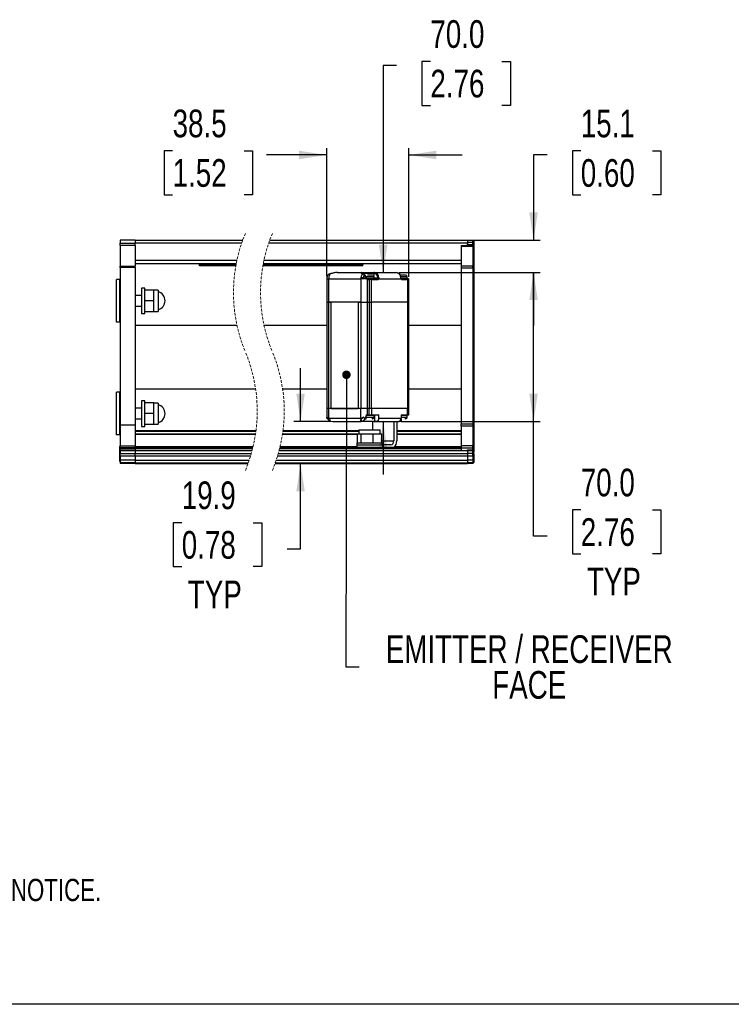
# Model space of a CAD drawing. Header units: millimetres. Extents: x 0 to 1118, y 0 to 864.
# Tile 2 of 22: x 364 to 699, y 0 to 463. Entities that reach past the tile are written whole.
import ezdxf

# ---------------------------------------------------------------- set-up
doc = ezdxf.new("R2010")
doc.units = ezdxf.units.MM
doc.linetypes.add('HIDDEN', pattern=[1.905, 1.27, -0.635])
doc.layers.add('DIMENSIONS', color=140, linetype='Continuous', lineweight=25)
doc.layers.add('TEXT', color=140, linetype='Continuous', lineweight=25)
doc.styles.add('SLDTEXTSTYLE0', font='TXT', dxfattribs={"width": 0.75})
doc.dimstyles.new('SLDDIMSTYLE0', dxfattribs={"dimtxt": 13, "dimasz": 13, "dimexe": 0, "dimexo": 0.0625, "dimgap": 3.25, "dimtad": 0, "dimtih": 1, "dimtoh": 1, "dimdec": 1, "dimrnd": 1e-09, "dimzin": 12, "dimdsep": 46, "dimtxsty": 'SLDTEXTSTYLE0', "dimsah": 1, "dimcen": 0.09, "dimadec": 0, "dimazin": 3, "dimtfac": 1, "dimtdec": 1, "dimtmove": 0, "dimatfit": 0, "dimfxl": 0, "dimfrac": 2, "dimtolj": 1, "dimtzin": 12, "dimarcsym": 0})
doc.dimstyles.new('SLDDIMSTYLE1', dxfattribs={"dimtxt": 13, "dimasz": 13, "dimexe": 0, "dimexo": 0.0625, "dimgap": 3.25, "dimtad": 0, "dimtih": 1, "dimtoh": 1, "dimdec": 1, "dimrnd": 1e-09, "dimzin": 4, "dimdsep": 46, "dimtxsty": 'SLDTEXTSTYLE0', "dimsah": 1, "dimcen": 0.09, "dimadec": 0, "dimazin": 1, "dimtfac": 1, "dimtdec": 1, "dimtofl": 0, "dimtmove": 0, "dimatfit": 3, "dimfxl": 0, "dimfrac": 2, "dimtolj": 1, "dimtzin": 12, "dimarcsym": 0})
doc.dimstyles.new('SLDDIMSTYLE2', dxfattribs={"dimtxt": 13, "dimasz": 13, "dimexe": 0, "dimexo": 0.0625, "dimgap": 3.25, "dimtad": 0, "dimtih": 1, "dimtoh": 1, "dimdec": 1, "dimrnd": 1e-09, "dimzin": 4, "dimdsep": 46, "dimtxsty": 'SLDTEXTSTYLE0', "dimsah": 1, "dimcen": 0.09, "dimadec": 0, "dimazin": 1, "dimtfac": 1, "dimtdec": 1, "dimtmove": 0, "dimatfit": 0, "dimfxl": 0, "dimfrac": 2, "dimtolj": 1, "dimtzin": 12, "dimarcsym": 0})
doc.dimstyles.new('SLDDIMSTYLE3', dxfattribs={"dimtxt": 0.18, "dimasz": 4, "dimexe": 0, "dimexo": 0.0625, "dimgap": 0, "dimtad": 0, "dimtih": 1, "dimtoh": 1, "dimdec": 0, "dimrnd": 1e-09, "dimzin": 0, "dimdsep": 46, "dimtxsty": 'Standard', "dimblk1": 'DOT', "dimblk2": 'DOT', "dimsah": 1, "dimcen": 0.09, "dimadec": 0, "dimazin": 0, "dimtfac": 4, "dimtdec": 0, "dimtofl": 0, "dimtmove": 0, "dimatfit": 3, "dimldrblk": 'DOT', "dimfxl": 0, "dimfrac": 2, "dimtolj": 1, "dimtzin": 0, "dimarcsym": 0})

# ---------------------------------------------------------------- blocks, each defined once
blk = doc.blocks.new('SW_NOTE_0_2')
at = {"layer": 'TEXT', "color": 0, "attachment_point": 1, "style": 'SLDTEXTSTYLE0'}
for s, insert, char_height in [('NOTES:', (0, 13.46), 10.439), ('1. DIMENSIONS CAN BE CHANGED BY MANUFACTURER WITHOUT NOTICE.', (7.83, -13.54), 10.4394), ('2. DIMENSIONS DO NOT IMPLY TOLERANCE.', (7.83, -40.54), 10.4394)]:
    blk.add_mtext(s, dxfattribs=dict(at, insert=insert, char_height=char_height))
blk = doc.blocks.new('_D_5')
at = {"layer": 'DIMENSIONS'}
for p, q in [((496.39, 273.85), (496.39, 298.85)), ((510.27, 273.85), (493.22, 273.85)), ((496.39, 213.99), (496.39, 253.99)), ((440.59, 226.22), (436.63, 226.22)), ((436.63, 226.22), (436.63, 205.59)), ((474.21, 226.22), (478.17, 226.22)), ((478.17, 226.22), (478.17, 205.59)), ((490.04, 213.99), (496.39, 213.99)), ((436.63, 205.59), (440.59, 205.59)), ((478.17, 205.59), (474.21, 205.59))]:
    blk.add_line(p, q, dxfattribs=at)
for points in [[(496.39, 273.85), (498.39, 286.85), (494.39, 286.85)], [(496.39, 253.99), (494.39, 240.99), (498.39, 240.99)]]:
    blk.add_solid(points, dxfattribs=at)
at = {"layer": 'DIMENSIONS', "char_height": 13, "attachment_point": 1, "style": 'SLDTEXTSTYLE0'}
for s, insert in [('19.9', (440.59, 245.62)), ('0.78', (440.59, 222.34)), ('TYP', (443.45, 199.07))]:
    blk.add_mtext(s, dxfattribs=dict(at, insert=insert))
blk = doc.blocks.new('_D_6')
at = {"layer": 'DIMENSIONS'}
for p, q in [((436.3, 400.91), (432.33, 400.91)), ((432.33, 400.91), (432.33, 380.27)), ((469.92, 400.91), (473.88, 400.91)), ((473.88, 400.91), (473.88, 380.27)), ((508.72, 398.99), (480.47, 398.99)), ((508.72, 342.12), (508.72, 402.17)), ((547.21, 341.72), (547.21, 402.17)), ((547.21, 398.99), (572.21, 398.99)), ((432.33, 380.27), (436.3, 380.27)), ((473.88, 380.27), (469.92, 380.27))]:
    blk.add_line(p, q, dxfattribs=at)
for points in [[(508.72, 398.99), (495.72, 400.99), (495.72, 396.99)], [(547.21, 398.99), (560.21, 396.99), (560.21, 400.99)]]:
    blk.add_solid(points, dxfattribs=at)
at = {"layer": 'DIMENSIONS', "char_height": 13, "attachment_point": 1, "style": 'SLDTEXTSTYLE0'}
for s, insert in [('38.5', (436.3, 420.3)), ('1.52', (436.3, 397.03))]:
    blk.add_mtext(s, dxfattribs=dict(at, insert=insert))
blk = doc.blocks.new('_D_7')
at = {"layer": 'DIMENSIONS'}
for p, q in [((542.71, 343.85), (608.99, 343.85)), ((605.81, 273.85), (605.81, 343.85)), ((543.81, 273.85), (608.99, 273.85)), ((605.81, 219.99), (605.81, 273.85)), ((627.99, 232.22), (624.03, 232.22)), ((624.03, 232.22), (624.03, 211.59)), ((661.61, 232.22), (665.58, 232.22)), ((665.58, 232.22), (665.58, 211.59)), ((612.16, 219.99), (605.81, 219.99)), ((624.03, 211.59), (627.99, 211.59)), ((665.58, 211.59), (661.61, 211.59))]:
    blk.add_line(p, q, dxfattribs=at)
for points in [[(605.81, 343.85), (603.81, 330.85), (607.81, 330.85)], [(605.81, 273.85), (607.81, 286.85), (603.81, 286.85)]]:
    blk.add_solid(points, dxfattribs=at)
at = {"layer": 'DIMENSIONS', "char_height": 13, "attachment_point": 1, "style": 'SLDTEXTSTYLE0'}
for s, insert in [('70.0', (627.99, 251.62)), ('2.76', (627.99, 228.34)), ('TYP', (630.86, 205.07))]:
    blk.add_mtext(s, dxfattribs=dict(at, insert=insert))
blk = doc.blocks.new('_D_8')
at = {"layer": 'DIMENSIONS'}
for p, q in [((612.16, 398.99), (605.81, 398.99)), ((605.81, 398.99), (605.81, 358.99)), ((627.99, 400.91), (624.03, 400.91)), ((624.03, 400.91), (624.03, 380.27)), ((661.61, 400.91), (665.58, 400.91)), ((665.58, 400.91), (665.58, 380.27)), ((624.03, 380.27), (627.99, 380.27)), ((665.58, 380.27), (661.61, 380.27)), ((576.08, 358.99), (608.99, 358.99)), ((542.71, 343.85), (608.99, 343.85)), ((605.81, 343.85), (605.81, 318.85))]:
    blk.add_line(p, q, dxfattribs=at)
for points in [[(605.81, 358.99), (607.81, 371.99), (603.81, 371.99)], [(605.81, 343.85), (603.81, 330.85), (607.81, 330.85)]]:
    blk.add_solid(points, dxfattribs=at)
at = {"layer": 'DIMENSIONS', "char_height": 13, "attachment_point": 1, "style": 'SLDTEXTSTYLE0'}
for s, insert in [('15.1', (627.99, 420.3)), ('0.60', (627.99, 397.03))]:
    blk.add_mtext(s, dxfattribs=dict(at, insert=insert))
blk = doc.blocks.new('_D_9')
at = {"layer": 'DIMENSIONS'}
for p, q in [((541.52, 440.99), (535.17, 440.99)), ((535.17, 440.99), (535.17, 343.85)), ((557.36, 442.91), (553.39, 442.91)), ((553.39, 442.91), (553.39, 422.27)), ((590.97, 442.91), (594.94, 442.91)), ((594.94, 442.91), (594.94, 422.27)), ((553.39, 422.27), (557.36, 422.27)), ((594.94, 422.27), (590.97, 422.27)), ((530.84, 273.85), (532, 273.85)), ((535.17, 273.85), (535.17, 248.85))]:
    blk.add_line(p, q, dxfattribs=at)
for points in [[(535.17, 343.85), (537.17, 356.85), (533.17, 356.85)], [(535.17, 273.85), (533.17, 260.85), (537.17, 260.85)]]:
    blk.add_solid(points, dxfattribs=at)
at = {"layer": 'DIMENSIONS', "char_height": 13, "attachment_point": 1, "style": 'SLDTEXTSTYLE0'}
for s, insert in [('70.0', (557.36, 462.3)), ('2.76', (557.36, 439.03))]:
    blk.add_mtext(s, dxfattribs=dict(at, insert=insert))
blk = doc.blocks.new('SW_NOTE_0_4')
at = {"layer": 'TEXT', "color": 0, "char_height": 13, "attachment_point": 2, "style": 'SLDTEXTSTYLE0'}
for s, insert in [('EMITTER / RECEIVER', (79.78, 14.86)), ('FACE', (79.81, -1.95))]:
    blk.add_mtext(s, dxfattribs=dict(at, insert=insert))
blk = doc.blocks.new('_Dot')
at = {"color": 0, "linetype": 'ByBlock', "lineweight": -2}
blk.add_line((-0.5, 0), (-1, 0), dxfattribs=at)
at = {"color": 0, "linetype": 'ByBlock', "const_width": 0.5}
blk.add_lwpolyline([(-0.25, 0, 1), (0.25, 0, 1)], format="xyb", close=True, dxfattribs=at)

msp = doc.modelspace()

# ---------------------------------------------------------------- linework, layer by layer
for p, q in [((418.66999, 358.99154), (411.67002, 358.99154)), ((411.67002, 358.99154), (411.67002, 357.49155)), ((411.67002, 357.49155), (418.66999, 357.49155)), ((411.67002, 356.49154), (411.67002, 357.49155)), ((418.66999, 356.49154), (411.67002, 356.49154)), ((411.67002, 356.49154), (411.67002, 346.78444)), ((418.66999, 358.99154), (418.66999, 357.49155)), ((418.66999, 358.99154), (469.23193, 358.99154)), ((418.66999, 356.49154), (418.66999, 357.49155)), ((468.70683, 357.49155), (418.66999, 357.49155)), ((418.66999, 356.49154), (418.66999, 346.78444)), ((574.81034, 357.49155), (481.40683, 357.49155)), ((481.93194, 358.99154), (574.81034, 358.99154)), ((571.81032, 356.49154), (577.31033, 356.49154)), ((571.81032, 356.49154), (571.81032, 356.0522)), ((574.81034, 358.99154), (577.31033, 358.99154)), ((574.81034, 358.99154), (574.81034, 357.99154)), ((574.81034, 357.99154), (577.31033, 357.99154)), ((574.81034, 357.99154), (574.81034, 356.99154)), ((574.81034, 356.99154), (574.81034, 357.49155)), ((574.81034, 356.99154), (577.31033, 356.99154)), ((574.81034, 356.49154), (574.81034, 356.99154)), ((577.31033, 357.99154), (577.31033, 358.99154)), ((577.8103, 358.49155), (577.31033, 358.99154)), ((577.31033, 356.99154), (577.31033, 357.99154)), ((577.8103, 357.99154), (577.31033, 357.99154)), ((577.31033, 356.99154), (577.31033, 356.49154)), ((577.31033, 356.99154), (577.8103, 356.99154)), ((577.31033, 356.0522), (577.31033, 356.49154)), ((577.8103, 355.99154), (577.31033, 356.49154)), ((577.8103, 358.49155), (577.8103, 357.99154)), ((577.8103, 357.99154), (577.8103, 356.99154)), ((577.8103, 356.99154), (577.8103, 355.99154)), ((577.31033, 356.0522), (571.81032, 356.0522)), ((571.81032, 356.0522), (571.81032, 346.93089)), ((577.31033, 356.0522), (577.31033, 346.93089)), ((577.8103, 355.69865), (577.31033, 356.0522)), ((577.8103, 355.99154), (577.8103, 355.69865)), ((577.8103, 355.69865), (577.8103, 346.57733)), ((418.66999, 349.49155), (466.50651, 349.49155)), ((418.66999, 347.99155), (466.20169, 347.99155)), ((448.93424, 347.89624), (448.93424, 347.99155)), ((466.18343, 347.89624), (448.93424, 347.89624)), ((448.93424, 347.89624), (448.93424, 347.6079)), ((466.12902, 347.6079), (448.93424, 347.6079)), ((448.93424, 346.9023), (448.93424, 347.6079)), ((466.00094, 346.9023), (448.93424, 346.9023)), ((525.67453, 346.9023), (478.70093, 346.9023)), ((525.67453, 347.6079), (478.82901, 347.6079)), ((525.67453, 347.89624), (478.88343, 347.89624)), ((478.90168, 347.99155), (571.81032, 347.99155)), ((479.2065, 349.49155), (571.81032, 349.49155)), ((525.67453, 347.99155), (525.67453, 347.89624)), ((525.67453, 347.89624), (525.67453, 347.6079)), ((525.67453, 346.9023), (525.67453, 347.6079)), ((571.81032, 346.93089), (577.31033, 346.93089)), ((571.81032, 346.93089), (571.81032, 345.87022)), ((577.8103, 346.57733), (577.31033, 346.93089)), ((577.31033, 345.87022), (577.31033, 346.93089)), ((411.67002, 346.78444), (418.66999, 346.78444)), ((411.67002, 346.07733), (411.67002, 346.78444)), ((418.66999, 346.07733), (411.67002, 346.07733)), ((411.67002, 346.07733), (411.67002, 271.99155)), ((418.66999, 346.07733), (418.66999, 346.78444)), ((418.66999, 346.07733), (418.66999, 271.99155)), ((510.38064, 343.17637), (510.11683, 343.13617)), ((510.51844, 343.26347), (510.24009, 343.2205)), ((513.65579, 343.84547), (524.89413, 343.84547)), ((524.89413, 343.84547), (531.04825, 343.84547)), ((525.4984, 343.17637), (525.74063, 343.13617)), ((525.97047, 343.22179), (525.71179, 343.26401)), ((525.92332, 343.44546), (530.76542, 343.44546)), ((529.64587, 342.58414), (527.78793, 342.58414)), ((529.99956, 342.58414), (529.64587, 342.58414)), ((530.76542, 343.44546), (530.76542, 342.29463)), ((531.04825, 343.84547), (541.44276, 343.84547)), ((545.20221, 342.58414), (543.34427, 342.58414)), ((545.5559, 342.58414), (545.20221, 342.58414)), ((577.31033, 345.87022), (571.81032, 345.87022)), ((571.81032, 345.87022), (571.81032, 272.61286)), ((577.8103, 345.87022), (577.31033, 345.87022)), ((577.31033, 345.87022), (577.31033, 272.61286)), ((577.8103, 346.57733), (577.8103, 345.87022)), ((577.8103, 345.87022), (577.8103, 272.61286)), ((411.46998, 340.49154), (409.96997, 340.49154)), ((409.96997, 320.49155), (409.96997, 340.49154)), ((411.46998, 320.49155), (411.46998, 340.49154)), ((508.71606, 340.84546), (508.71606, 329.84547)), ((508.71606, 340.84546), (508.78717, 340.84546)), ((508.78717, 340.84546), (509.59475, 340.84546)), ((509.59475, 340.84546), (524.71251, 340.84546)), ((509.59475, 329.84547), (509.59475, 340.84546)), ((524.71251, 340.84546), (524.71251, 329.84547)), ((525.96731, 341.24547), (525.21731, 341.24547)), ((525.96731, 341.75081), (525.96731, 340.91748)), ((526.95037, 341.75081), (525.96731, 341.75081)), ((527.21734, 340.91748), (525.96731, 340.91748)), ((527.33887, 340.89547), (526.7464, 340.89547)), ((530.23512, 341.75081), (527.18903, 341.75081)), ((530.96731, 340.91748), (527.73065, 340.91748)), ((527.92175, 340.89547), (527.75563, 340.89547)), ((527.811, 340.86531), (527.98105, 340.84546)), ((527.85988, 329.84547), (527.85988, 340.48513)), ((528.11785, 340.44547), (527.85988, 340.48513)), ((528.03583, 340.81321), (527.87198, 340.84184)), ((528.41265, 340.84546), (527.98105, 340.84546)), ((528.11785, 340.44547), (528.54944, 340.44547)), ((528.41265, 340.84546), (529.3609, 340.84546)), ((528.54944, 340.44547), (528.54944, 329.84547)), ((529.64474, 340.44547), (528.54944, 340.44547)), ((532.32105, 340.84546), (529.36185, 340.84546)), ((529.64474, 329.84547), (529.64474, 340.44547)), ((529.64474, 340.44547), (532.60393, 340.44547)), ((530.96731, 341.75081), (530.23512, 341.75081)), ((530.96731, 340.91748), (530.96731, 341.75081)), ((530.96731, 341.24547), (532.582, 341.24547)), ((533.09382, 340.84546), (543.63985, 340.84546)), ((545.79146, 341.75081), (543.41049, 341.75081)), ((546.5237, 340.91748), (543.6588, 340.91748)), ((544.0237, 340.89547), (543.7615, 340.89547)), ((546.33702, 340.84546), (543.84692, 340.84546)), ((545.7737, 340.89547), (544.0237, 340.89547)), ((544.12974, 340.44547), (546.6199, 340.44547)), ((545.7737, 340.89547), (545.77268, 340.91748)), ((545.7737, 340.84546), (545.7737, 340.89547)), ((546.5237, 341.75081), (545.79146, 341.75081)), ((546.80569, 340.84546), (546.33702, 340.84546)), ((546.5237, 340.91748), (546.5237, 341.75081)), ((546.6199, 340.44547), (546.6199, 329.84547)), ((547.20564, 340.44547), (546.6199, 340.44547)), ((547.20564, 329.84547), (547.20564, 340.44547)), ((423.27003, 336.49155), (421.67001, 336.49155)), ((421.67001, 336.49155), (421.67001, 330.49154)), ((423.27003, 330.49154), (423.27003, 336.49155)), ((423.27003, 330.49154), (423.27003, 335.50538)), ((427.48051, 335.50538), (423.27003, 335.50538)), ((427.48051, 330.49154), (427.48051, 335.50538)), ((429.4806, 335.47106), (427.48051, 335.47106)), ((429.4806, 335.47106), (429.4806, 330.47106)), ((411.67002, 332.99155), (411.46998, 332.99155)), ((421.67001, 332.99155), (418.66999, 332.99155)), ((421.67001, 330.49154), (421.67001, 324.49154)), ((423.27003, 324.49154), (423.27003, 330.49154)), ((427.48051, 330.49154), (423.27003, 330.49154)), ((423.27003, 325.47772), (423.27003, 330.49154)), ((427.48051, 325.47772), (427.48051, 330.49154)), ((429.4806, 330.47106), (429.4806, 325.47107)), ((508.71606, 329.84547), (508.71606, 279.84546)), ((508.71606, 329.84547), (509.59475, 329.84547)), ((524.71251, 329.84547), (509.59475, 329.84547)), ((509.59475, 279.84546), (509.59475, 329.84547)), ((509.59475, 329.84547), (510.78964, 329.84547)), ((510.78964, 279.84546), (510.78964, 329.84547)), ((523.51756, 329.84547), (510.78964, 329.84547)), ((523.51756, 329.84547), (523.51756, 279.84546)), ((523.51756, 329.84547), (524.71251, 329.84547)), ((524.71251, 329.84547), (527.85988, 329.84547)), ((524.71251, 329.84547), (524.71251, 279.84546)), ((527.85988, 329.84547), (528.54944, 329.84547)), ((527.85988, 279.84546), (527.85988, 329.84547)), ((528.54944, 329.84547), (529.64474, 329.84547)), ((528.54944, 329.84547), (528.54944, 279.84546)), ((546.6199, 329.84547), (529.64474, 329.84547)), ((529.64474, 279.84546), (529.64474, 329.84547)), ((546.6199, 329.84547), (547.20564, 329.84547)), ((546.6199, 329.84547), (546.6199, 279.84546)), ((547.20564, 279.84546), (547.20564, 329.84547)), ((411.46998, 327.99154), (411.67002, 327.99154)), ((418.66999, 327.99154), (421.67001, 327.99154)), ((421.67001, 324.49154), (423.27003, 324.49154)), ((423.27003, 325.47772), (427.48051, 325.47772)), ((427.44737, 325.47107), (429.4806, 325.47107)), ((411.46998, 320.49155), (409.96997, 320.49155)), ((418.66999, 318.99154), (466.54422, 318.99154)), ((479.24423, 318.99154), (508.71606, 318.99154)), ((547.20564, 318.99154), (571.81032, 318.99154)), ((411.46998, 287.49154), (409.96997, 287.49154)), ((409.96997, 267.49154), (409.96997, 287.49154)), ((411.46998, 267.49154), (411.46998, 287.49154)), ((475.29342, 288.99154), (418.66999, 288.99154)), ((508.71606, 288.99154), (487.99343, 288.99154)), ((571.81032, 288.99154), (547.20564, 288.99154)), ((423.27003, 283.49155), (421.67001, 283.49155)), ((421.67001, 283.49155), (421.67001, 277.49154)), ((423.27003, 277.49154), (423.27003, 283.49155)), ((423.27003, 277.49154), (423.27003, 282.50537)), ((427.48051, 282.50537), (423.27003, 282.50537)), ((427.48051, 277.49154), (427.48051, 282.50537)), ((429.4806, 282.47106), (427.48051, 282.47106)), ((429.4806, 282.47106), (429.4806, 277.47106)), ((411.67002, 279.99155), (411.46998, 279.99155)), ((421.67001, 279.99155), (418.66999, 279.99155)), ((508.71606, 279.84546), (508.71606, 275.81144)), ((509.59475, 279.84546), (508.71606, 279.84546)), ((509.59475, 275.34546), (509.59475, 279.84546)), ((524.71251, 279.84546), (509.59475, 279.84546)), ((510.78964, 279.84546), (509.59475, 279.84546)), ((510.78964, 279.84546), (523.51756, 279.84546)), ((524.71251, 279.84546), (523.51756, 279.84546)), ((524.71251, 275.34546), (524.71251, 279.84546)), ((527.85988, 279.84546), (524.71251, 279.84546)), ((527.85988, 276.84547), (527.85988, 279.84546)), ((528.54944, 279.84546), (527.85988, 279.84546)), ((528.54944, 276.84547), (528.54944, 279.84546)), ((529.64474, 279.84546), (528.54944, 279.84546)), ((529.64474, 279.84546), (529.64474, 276.84547)), ((546.6199, 279.84546), (529.64474, 279.84546)), ((546.6199, 276.84547), (546.6199, 279.84546)), ((547.20564, 279.84546), (546.6199, 279.84546)), ((547.20564, 276.84547), (547.20564, 279.84546)), ((411.46998, 274.99154), (411.67002, 274.99154)), ((418.66999, 274.99154), (421.67001, 274.99154)), ((421.67001, 277.49154), (421.67001, 271.49154)), ((423.27003, 271.49154), (423.27003, 277.49154)), ((427.48051, 277.49154), (423.27003, 277.49154)), ((423.27003, 272.47771), (423.27003, 277.49154)), ((427.48051, 272.47771), (427.48051, 277.49154)), ((429.4806, 277.47106), (429.4806, 272.47106)), ((508.72828, 275.33088), (508.72416, 275.81144)), ((508.72828, 275.33088), (508.90202, 275.16697)), ((508.89457, 275.1591), (510.14961, 274.0025)), ((509.59475, 275.34546), (524.71251, 275.34546)), ((510.24927, 273.93436), (510.46074, 273.89562)), ((510.46074, 273.89562), (511.54257, 273.84547)), ((511.54257, 273.84547), (524.90706, 273.84547)), ((525.9595, 275.84061), (524.3739, 274.3794)), ((531.08365, 273.84547), (524.89979, 273.84547)), ((524.90706, 273.84547), (525.43999, 273.89105)), ((525.47474, 273.92704), (525.43999, 273.89105)), ((525.43999, 273.89105), (525.53369, 273.92322)), ((525.47474, 273.92704), (525.58101, 273.94277)), ((526.69467, 274.9691), (525.58101, 273.94277)), ((527.28881, 275.04983), (526.80064, 275.04983)), ((527.05569, 275.88316), (530.96731, 275.88316)), ((527.14659, 276.84547), (527.85988, 276.84547)), ((527.14659, 276.84547), (527.14659, 276.4259)), ((527.14659, 276.7165), (530.96731, 276.7165)), ((527.21734, 276.84547), (527.21734, 276.7165)), ((527.85988, 276.84547), (528.54944, 276.84547)), ((528.54944, 276.84547), (529.64474, 276.84547)), ((529.64474, 276.84547), (533.16958, 276.84547)), ((529.71734, 276.7165), (529.71734, 276.84547)), ((530.13397, 275.04983), (529.87332, 275.04983)), ((530.23512, 273.84547), (530.23512, 269.91647)), ((530.96731, 275.88316), (530.96731, 276.7165)), ((531.08365, 276.84547), (531.08365, 273.84547)), ((532.10891, 273.84547), (531.08365, 273.84547)), ((532.10891, 273.84547), (542.53877, 273.84547)), ((533.16958, 275.34546), (533.16958, 276.84547)), ((533.16958, 275.34546), (543.59944, 275.34546)), ((540.13462, 273.84547), (540.13462, 264.77102)), ((541.5488, 273.84547), (541.5488, 264.77102)), ((543.59944, 273.84547), (542.53877, 273.84547)), ((543.59944, 276.84547), (546.6199, 276.84547)), ((543.59944, 276.84547), (543.59944, 275.34546)), ((543.59944, 276.7165), (546.5237, 276.7165)), ((543.59944, 275.88316), (546.5237, 275.88316)), ((543.59944, 275.04983), (543.59944, 273.84547)), ((545.27367, 276.7165), (545.27367, 276.84547)), ((545.69037, 275.04983), (545.42966, 275.04983)), ((546.5237, 275.88316), (546.5237, 276.7165)), ((546.6199, 276.84547), (547.20564, 276.84547)), ((418.66999, 271.99155), (411.67002, 271.99155)), ((411.67002, 271.99155), (411.67002, 262.28444)), ((418.66999, 271.99155), (418.66999, 262.28444)), ((418.66999, 269.53261), (475.45841, 269.53261)), ((475.40645, 269.13261), (418.66999, 269.13261)), ((421.67001, 271.49154), (423.27003, 271.49154)), ((423.27003, 272.47771), (427.48051, 272.47771)), ((427.44737, 272.47106), (429.4806, 272.47106)), ((523.80688, 269.13261), (488.10646, 269.13261)), ((488.1584, 269.53261), (523.80688, 269.53261)), ((523.80688, 269.91647), (523.80688, 267.91646)), ((523.80688, 269.91647), (533.80687, 269.91647)), ((533.80687, 267.91646), (533.80687, 269.91647)), ((541.5488, 269.53261), (571.81032, 269.53261)), ((571.81032, 269.13261), (541.5488, 269.13261)), ((571.81032, 272.61286), (577.31033, 272.61286)), ((571.81032, 271.5522), (571.81032, 272.61286)), ((577.31033, 271.5522), (571.81032, 271.5522)), ((571.81032, 271.5522), (571.81032, 262.43089)), ((577.31033, 272.61286), (577.31033, 271.5522)), ((577.31033, 272.61286), (577.8103, 272.61286)), ((577.31033, 271.5522), (577.31033, 262.43089)), ((577.8103, 271.19865), (577.31033, 271.5522)), ((577.8103, 272.61286), (577.8103, 271.19865)), ((577.8103, 271.19865), (577.8103, 262.07733)), ((411.46998, 267.49154), (409.96997, 267.49154)), ((418.66999, 268.03261), (475.25188, 268.03261)), ((475.1914, 267.63261), (418.66999, 267.63261)), ((523.20016, 267.63261), (487.89139, 267.63261)), ((487.95189, 268.03261), (523.80688, 268.03261)), ((522.79235, 263.80295), (522.79235, 262.80295)), ((522.79235, 263.80295), (534.79237, 263.80295)), ((523.20016, 263.80295), (523.20016, 267.91646)), ((523.20016, 267.91646), (524.69863, 267.91646)), ((524.69863, 267.91646), (524.69863, 263.80295)), ((524.69863, 267.91646), (530.29079, 267.91646)), ((530.29079, 267.91646), (530.29079, 263.80295)), ((530.29079, 267.91646), (532.15541, 267.91646)), ((532.15541, 267.91646), (532.51995, 267.91646)), ((532.51995, 267.91646), (534.38456, 267.91646)), ((534.38456, 267.91646), (534.38456, 263.80295)), ((534.38456, 264.77102), (540.13462, 264.77102)), ((534.79237, 262.80295), (534.79237, 263.80295)), ((541.5488, 268.03261), (571.81032, 268.03261)), ((571.81032, 267.63261), (541.5488, 267.63261)), ((411.57, 254.99154), (411.57, 261.99154)), ((411.57, 261.99154), (411.67002, 261.99154)), ((411.67002, 262.28444), (418.66999, 262.28444)), ((411.67002, 261.57733), (411.67002, 262.28444)), ((411.67002, 261.57733), (418.66999, 261.57733)), ((411.67002, 261.57733), (411.67002, 260.99155)), ((411.67002, 260.99155), (418.66999, 260.99155)), ((411.67002, 259.99154), (411.67002, 260.99155)), ((418.66999, 259.99154), (411.67002, 259.99154)), ((411.67002, 259.99154), (411.67002, 258.74154)), ((418.66999, 261.57733), (418.66999, 262.28444)), ((418.66999, 261.99154), (474.09136, 261.99154)), ((418.66999, 260.99155), (418.66999, 261.57733)), ((473.97121, 261.49155), (418.66999, 261.49155)), ((418.66999, 260.99155), (418.66999, 259.99154)), ((473.84728, 260.99155), (418.66999, 260.99155)), ((473.58803, 259.99154), (418.66999, 259.99154)), ((418.66999, 259.99154), (418.66999, 258.74154)), ((574.81034, 259.99154), (486.28804, 259.99154)), ((571.81032, 260.99155), (486.54727, 260.99155)), ((571.81032, 261.49155), (486.67121, 261.49155)), ((486.79137, 261.99154), (522.88152, 261.99154)), ((522.79235, 262.80295), (534.79237, 262.80295)), ((522.88152, 262.77102), (522.88152, 261.49155)), ((522.88152, 262.77102), (534.8313, 262.77102)), ((525.26022, 262.80295), (525.26022, 262.77102)), ((530.26022, 262.77102), (530.26022, 262.80295)), ((538.72038, 262.77102), (534.8313, 262.77102)), ((534.8313, 262.77102), (534.8313, 261.49155)), ((540.75439, 261.99154), (571.81032, 261.99154)), ((571.81032, 262.43089), (577.31033, 262.43089)), ((571.81032, 262.43089), (571.81032, 261.37022)), ((571.81032, 261.37022), (577.31033, 261.37022)), ((571.81032, 261.37022), (571.81032, 259.99154)), ((574.81034, 260.49154), (577.31033, 260.49154)), ((574.81034, 259.99154), (574.81034, 260.49154)), ((577.31033, 259.99154), (574.81034, 259.99154)), ((574.81034, 259.99154), (574.81034, 258.74154)), ((577.31033, 261.37022), (577.31033, 262.43089)), ((577.8103, 262.07733), (577.31033, 262.43089)), ((577.31033, 260.49154), (577.31033, 261.37022)), ((577.8103, 261.37022), (577.31033, 261.37022)), ((577.31033, 260.49154), (577.31033, 259.99154)), ((577.31033, 260.49154), (577.8103, 260.49154)), ((577.31033, 258.74154), (577.31033, 259.99154)), ((577.8103, 259.49154), (577.31033, 259.99154)), ((577.8103, 262.07733), (577.8103, 261.37022)), ((577.8103, 261.37022), (577.8103, 260.49154)), ((577.8103, 260.49154), (577.8103, 259.49154)), ((577.8103, 258.74154), (577.8103, 259.49154)), ((411.67002, 254.99154), (411.57, 254.99154)), ((411.67002, 258.74154), (418.66999, 258.74154)), ((411.67002, 257.50014), (411.67002, 258.74154)), ((418.66999, 257.50014), (411.67002, 257.50014)), ((411.67002, 257.50014), (411.67002, 255.5771)), ((418.66999, 255.5771), (411.67002, 255.5771)), ((411.67002, 255.5771), (411.67002, 254.3763)), ((418.66999, 257.50014), (418.66999, 258.74154)), ((418.66999, 258.74154), (473.24241, 258.74154)), ((418.66999, 257.50014), (418.66999, 255.5771)), ((472.87513, 257.50014), (418.66999, 257.50014)), ((418.66999, 255.5771), (418.66999, 254.3763)), ((418.66999, 255.5771), (472.25795, 255.5771)), ((484.95794, 255.5771), (574.81034, 255.5771)), ((574.81034, 257.50014), (485.57514, 257.50014)), ((485.94242, 258.74154), (574.81034, 258.74154)), ((577.31033, 258.74154), (574.81034, 258.74154)), ((574.81034, 258.74154), (574.81034, 257.50014)), ((577.31033, 257.50014), (574.81034, 257.50014)), ((574.81034, 257.50014), (574.81034, 255.5771)), ((577.31033, 255.5771), (574.81034, 255.5771)), ((574.81034, 255.5771), (574.81034, 254.3763)), ((577.31033, 257.50014), (577.31033, 258.74154)), ((577.31033, 258.74154), (577.8103, 258.74154)), ((577.8103, 257.50014), (577.31033, 257.50014)), ((577.31033, 257.50014), (577.31033, 255.5771)), ((577.8103, 256.05786), (577.31033, 255.5771)), ((577.31033, 255.5771), (577.31033, 254.3763)), ((577.8103, 254.85706), (577.31033, 254.3763)), ((577.8103, 254.49154), (577.31033, 253.99155)), ((577.8103, 258.74154), (577.8103, 257.50014)), ((577.8103, 257.50014), (577.8103, 256.05786)), ((577.8103, 256.05786), (577.8103, 254.85706)), ((577.8103, 254.85706), (577.8103, 254.49154)), ((418.66999, 254.3763), (411.67002, 254.3763)), ((411.67002, 254.3763), (411.67002, 253.99155)), ((418.66999, 253.99155), (411.67002, 253.99155)), ((418.66999, 254.3763), (418.66999, 253.99155)), ((418.66999, 254.3763), (471.84224, 254.3763)), ((418.66999, 253.99155), (471.70402, 253.99155)), ((484.40401, 253.99155), (574.81034, 253.99155)), ((484.54223, 254.3763), (574.81034, 254.3763)), ((577.31033, 254.3763), (574.81034, 254.3763)), ((574.81034, 254.3763), (574.81034, 253.99155)), ((577.31033, 253.99155), (574.81034, 253.99155)), ((577.31033, 254.3763), (577.31033, 253.99155))]:
    msp.add_line(p, q)
at = {"color": 7, "linetype": 'Continuous'}
msp.add_line((1117.59949, 0.00028), (-0.00051, 0.00028), dxfattribs=at)
at = {"flags": 128}
for points in [[(526.18451, 340.84549), (525.89686, 340.84549), (525.26189, 340.84547), (524.71251, 340.84546)], [(527.28249, 340.8455), (526.58285, 340.84549), (526.18451, 340.84549)], [(528.11785, 340.44547), (528.11522, 340.52351), (528.10742, 340.59853), (528.09478, 340.66769), (528.07779, 340.72831), (528.05705, 340.77805), (528.03339, 340.81502), (528.00776, 340.83777), (527.98105, 340.84546)]]:
    msp.add_lwpolyline(points, dxfattribs=at)
at = {"color": 7, "linetype": 'HIDDEN', "lineweight": 18}
for centre, start, end in [((537.27797, 334.32904), 157.3801351, 202.6198649), ((549.97797, 334.32904), 157.3801351, 202.6198649), ((403.65797, 278.65405), 337.3801351, 22.6198649), ((416.35797, 278.65405), 337.3801351, 22.6198649)]:
    msp.add_arc(centre, 72.3775, start, end, dxfattribs=at)
for centre, radius, start, end in [((528.29126, 340.93687), 3.57991, 141.2755738, 181.4631269), ((526.80064, 341.75081), 0.83333, 104.273021, 179.9997038), ((530.13396, 341.7508), 0.83334, 0.0008382, 89.9991618), ((531.11895, 343.49549), 0.35705, 101.4215721, 188.0541293), ((530.62592, 341.36207), 2.51905, 358.7470901, 80.3485654), ((541.02047, 341.36216), 2.51895, 358.7450342, 80.3490215), ((545.69036, 341.7508), 0.83334, 0.0008382, 89.9991618), ((532.29435, 341.12818), 0.28398, 275.3932086, 343.0647978), ((532.25031, 340.49541), 0.35713, 351.9618069, 78.5758875), ((543.84957, 341.06307), 0.21763, 249.4195146, 269.3020885), ((543.77621, 340.49548), 0.35705, 351.9477037, 78.5786072), ((546.26628, 340.49541), 0.35713, 351.9618069, 78.5758875), ((546.80571, 340.44553), 0.39993, 359.9917459, 90.0103886), ((428.30994, 330.49149), 4.42187, 0.0907931, 74.6177914), ((428.31, 330.49155), 4.4218, 285.5210006, 0.0900597), ((428.30994, 277.49149), 4.42187, 0.0907931, 74.6177914), ((428.31002, 277.49154), 4.42178, 285.5208276, 0.0902568), ((511.53425, 277.30378), 3.06039, 208.5613629, 225.3976268), ((514.57621, 281.30584), 8.07161, 229.9760721, 239.1065333), ((527.11234, 272.87267), 3.12559, 133.9005072, 151.1797234), ((530.13132, 268.85144), 8.13957, 120.83288, 129.5811317), ((524.32837, 276.47108), 2.81858, 295.3173585, 359.0815609), ((524.72003, 275.99437), 2.22494, 292.7659747, 332.5607792), ((530.13397, 275.88316), 0.83334, 270.0001824, 359.9999457), ((531.84381, 275.15793), 1.33897, 281.4195533, 8.0513473), ((542.27358, 275.15799), 1.33904, 281.4226036, 8.048297), ((545.69037, 275.88316), 0.83334, 270.0001824, 359.9999457), ((538.36675, 264.52109), 1.78544, 281.4235455, 8.0465962), ((536.95632, 264.6015), 4.5956, 317.4118782, 2.1139502)]:
    msp.add_arc(centre, radius, start, end)
for points, knots in [([(510.11683, 343.13617), (509.95178, 343.07688), (509.60461, 342.95217), (509.20937, 342.51576), (508.97378, 342.13503), (508.91506, 341.8934), (508.90626, 341.85719)], [0, 0, 0, 0, 0.282492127, 0.594197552, 0.939192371, 1, 1, 1, 1]), ([(510.38064, 343.17637), (510.26354, 343.02245), (510.02128, 342.70401), (509.78341, 342.13157), (509.624, 341.50508), (509.60458, 341.06712), (509.59475, 340.84546)], [0, 0, 0, 0, 0.23051706, 0.476891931, 0.735243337, 1, 1, 1, 1]), ([(510.11683, 343.13617), (510.13579, 343.15789), (510.17018, 343.19728), (510.21996, 343.21236), (510.24229, 343.21913)], [0, 0, 0, 0, 0.551438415, 1, 1, 1, 1]), ([(513.65579, 343.84547), (513.36451, 343.82555), (512.78681, 343.78605), (511.96015, 343.57077), (511.17258, 343.32276), (510.64205, 343.2247), (510.38064, 343.17637)], [0, 0, 0, 0, 0.260879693, 0.517414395, 0.762207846, 1, 1, 1, 1]), ([(510.38064, 343.17637), (510.39634, 343.19408), (510.42803, 343.22981), (510.47863, 343.26066), (510.51003, 343.25996), (510.51701, 343.25981)], [0, 0, 0, 0, 0.433105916, 0.874010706, 1, 1, 1, 1]), ([(513.66444, 343.84074), (513.36858, 343.82254), (512.78871, 343.78688), (511.97331, 343.58512), (511.24317, 343.37007), (510.77191, 343.29494), (510.55528, 343.2604)], [0, 0, 0, 0, 0.2799901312, 0.548783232, 0.7925780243, 1, 1, 1, 1]), ([(524.75144, 343.75597), (524.75114, 343.75724), (524.73822, 343.81324), (524.81707, 343.82954), (524.89413, 343.84547)], [0, 0, 0, 0, 0.0227431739, 1, 1, 1, 1]), ([(525.4984, 343.17637), (525.33638, 343.21436), (525.07014, 343.27678), (524.78092, 343.51196), (524.75958, 343.68858), (524.75144, 343.75597)], [0, 0, 0, 0, 0.490163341, 0.805451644, 1, 1, 1, 1]), ([(524.98938, 343.76577), (524.94982, 343.78163), (524.89348, 343.80422), (524.83373, 343.80003), (524.81593, 343.79878)], [0, 0, 0, 0, 0.70201297, 1, 1, 1, 1]), ([(524.89413, 343.84547), (524.94549, 343.83942), (525.0485, 343.82729), (525.17796, 343.73441), (525.26821, 343.60228), (525.27988, 343.49783), (525.28573, 343.44546)], [0, 0, 0, 0, 0.247529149, 0.496472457, 0.747544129, 1, 1, 1, 1]), ([(525.76531, 343.25575), (525.57426, 343.2818), (525.2898, 343.32058), (525.15518, 343.55961), (525.11097, 343.6381)], [0, 0, 0, 0, 0.67163903, 1, 1, 1, 1]), ([(525.71322, 343.26058), (525.69009, 343.26174), (525.6377, 343.26437), (525.56184, 343.23161), (525.51917, 343.19445), (525.4984, 343.17637)], [0, 0, 0, 0, 0.288654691, 0.653836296, 1, 1, 1, 1]), ([(526.16925, 342.83074), (526.17124, 342.86752), (526.17511, 342.9389), (526.15339, 343.04063), (526.11211, 343.12686), (526.05159, 343.19109), (525.97566, 343.22649), (525.89226, 343.22774), (525.80929, 343.19707), (525.76428, 343.15715), (525.74063, 343.13617)], [0, 0, 0, 0, 0.150406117, 0.291982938, 0.421206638, 0.537972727, 0.646576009, 0.755075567, 0.871327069, 1, 1, 1, 1]), ([(525.74063, 343.13617), (525.90527, 343.07672), (526.2516, 342.95167), (526.65413, 342.51777), (526.95981, 341.96123), (527.04845, 341.52963), (527.09437, 341.30604)], [0, 0, 0, 0, 0.215613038, 0.453552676, 0.716914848, 1, 1, 1, 1]), ([(527.34233, 341.24545), (527.30362, 341.43469), (527.22715, 341.80851), (526.96219, 342.295), (526.60868, 342.6735), (526.30848, 342.78092), (526.16925, 342.83074)], [0, 0, 0, 0, 0.276620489, 0.546424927, 0.789644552, 1, 1, 1, 1]), ([(530.76542, 343.44546), (530.97889, 343.41306), (531.44333, 343.34258), (532.01864, 342.81737), (532.42947, 342.0958), (532.53082, 341.53077), (532.582, 341.24547)], [0, 0, 0, 0, 0.2055526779, 0.4472251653, 0.720884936, 1, 1, 1, 1]), ([(543.54216, 341.24547), (543.49095, 341.53077), (543.38954, 342.09578), (542.97881, 342.81739), (542.40349, 343.34258), (541.93905, 343.41306), (541.72559, 343.44546)], [0, 0, 0, 0, 0.279120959, 0.55277256, 0.794446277, 1, 1, 1, 1]), ([(509.0257, 342.12744), (508.99773, 342.08364), (508.84162, 341.83919), (508.74715, 341.38959), (508.72485, 340.99933), (508.71606, 340.84546)], [0, 0, 0, 0, 0.116786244, 0.651761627, 1, 1, 1, 1]), ([(525.21731, 341.24547), (525.22071, 341.20593), (525.22752, 341.12686), (525.28124, 341.01916), (525.36082, 340.9289), (525.43152, 340.89286), (525.46687, 340.87484)], [0, 0, 0, 0, 0.250029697, 0.500032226, 0.750046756, 1, 1, 1, 1]), ([(525.62113, 340.84547), (525.59468, 340.84656), (525.54181, 340.84872), (525.49184, 340.86614), (525.46687, 340.87484)], [0, 0, 0, 0, 0.500241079, 1, 1, 1, 1]), ([(527.09437, 341.30604), (527.13067, 341.3103), (527.19935, 341.31835), (527.292, 341.32437), (527.37393, 341.32482), (527.41456, 341.32029), (527.45887, 341.31178), (527.45348, 341.30216), (527.45272, 341.30081)], [0, 0, 0, 0, 0.295921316, 0.559906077, 0.771830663, 0.916292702, 0.98821285, 1, 1, 1, 1]), ([(527.09437, 341.30604), (527.10927, 341.23418), (527.14342, 341.0695), (527.23236, 340.92625), (527.28249, 340.8455)], [0, 0, 0, 0, 0.436378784, 1, 1, 1, 1]), ([(527.28249, 340.8455), (527.30765, 340.86395), (527.35797, 340.90083), (527.42663, 340.95499), (527.49126, 341.00702), (527.52042, 341.03948), (527.55842, 341.07224), (527.53072, 341.08194), (527.50531, 341.06276), (527.48169, 341.05192), (527.46762, 341.04546)], [0, 0, 0, 0, 0.210547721, 0.420967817, 0.604882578, 0.735225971, 0.796818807, 0.822021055, 0.893993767, 1, 1, 1, 1]), ([(527.85988, 340.48513), (527.74553, 340.52535), (527.52592, 340.60258), (527.36136, 340.7668), (527.28249, 340.8455)], [0, 0, 0, 0, 0.520699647, 1, 1, 1, 1]), ([(527.54922, 341.07626), (527.52606, 341.11238), (527.4812, 341.18235), (527.46373, 341.26356), (527.45528, 341.30285)], [0, 0, 0, 0, 0.516144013, 1, 1, 1, 1]), ([(527.85743, 340.86012), (527.79576, 340.88495), (527.67498, 340.93356), (527.58918, 341.03135), (527.54719, 341.07921)], [0, 0, 0, 0, 0.510606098, 1, 1, 1, 1]), ([(527.89212, 340.78395), (527.88888, 340.79919), (527.88332, 340.82532), (527.85952, 340.8667), (527.82909, 340.86583), (527.811, 340.86531)], [0, 0, 0, 0, 0.36248608, 0.62100162, 1, 1, 1, 1]), ([(527.85988, 340.48513), (527.86682, 340.51205), (527.8806, 340.56547), (527.89293, 340.64461), (527.89877, 340.71771), (527.8942, 340.76324), (527.89212, 340.78395)], [0, 0, 0, 0, 0.275574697, 0.546868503, 0.793947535, 1, 1, 1, 1]), ([(528.41134, 340.84544), (528.43045, 340.83725), (528.48038, 340.81582), (528.5149, 340.71623), (528.54467, 340.59402), (528.54778, 340.4973), (528.54944, 340.44547)], [0, 0, 0, 0, 0.135447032, 0.353947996, 0.653797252, 1, 1, 1, 1]), ([(529.64474, 340.44547), (529.64066, 340.49759), (529.63281, 340.59807), (529.57093, 340.72818), (529.47794, 340.82592), (529.39725, 340.83919), (529.35923, 340.84544)], [0, 0, 0, 0, 0.288274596, 0.555673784, 0.790675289, 1, 1, 1, 1]), ([(532.582, 341.24547), (532.58697, 341.21165), (532.59695, 341.14377), (532.57636, 341.07832), (532.56602, 341.04546)], [0, 0, 0, 0, 0.498111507, 1, 1, 1, 1]), ([(533.09382, 340.84546), (533.05615, 340.87228), (532.97627, 340.92914), (532.83986, 340.98868), (532.70156, 341.03406), (532.6086, 341.04188), (532.56602, 341.04546)], [0, 0, 0, 0, 0.241751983, 0.512576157, 0.776709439, 1, 1, 1, 1]), ([(532.582, 341.24547), (532.62476, 341.25377), (532.7177, 341.27181), (532.8623, 341.28966), (533.00699, 341.3035), (533.10117, 341.3059), (533.14437, 341.30699)], [0, 0, 0, 0, 0.230627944, 0.501241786, 0.771210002, 1, 1, 1, 1]), ([(532.60393, 340.44547), (532.65373, 340.45085), (532.75674, 340.46197), (532.89508, 340.55052), (533.01506, 340.67833), (533.06676, 340.78803), (533.09382, 340.84546)], [0, 0, 0, 0, 0.222041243, 0.45933358, 0.716919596, 1, 1, 1, 1]), ([(533.14437, 341.30699), (533.14908, 341.22687), (533.1583, 341.07011), (533.11499, 340.91923), (533.09382, 340.84546)], [0, 0, 0, 0, 0.5110768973, 1, 1, 1, 1]), ([(543.53882, 341.30699), (543.56392, 341.30853), (543.5988, 341.31067), (543.67301, 341.29022), (543.60203, 341.25567), (543.56709, 341.24972), (543.54216, 341.24547)], [0, 0, 0, 0, 0.355289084, 0.49361338, 0.638550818, 1, 1, 1, 1]), ([(543.63985, 340.84546), (543.61683, 340.91923), (543.56973, 341.07012), (543.54928, 341.22688), (543.53882, 341.30699)], [0, 0, 0, 0, 0.488901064, 1, 1, 1, 1]), ([(543.72622, 340.99133), (543.72762, 340.98987), (543.74491, 340.97198), (543.70292, 340.90241), (543.66374, 340.86704), (543.63985, 340.84547)], [0, 0, 0, 0, 0.0334476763, 0.4108082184, 1, 1, 1, 1]), ([(543.63985, 340.84547), (543.66683, 340.78847), (543.71869, 340.6789), (543.83808, 340.55099), (543.97648, 340.46164), (544.07961, 340.45076), (544.12974, 340.44547)], [0, 0, 0, 0, 0.281248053, 0.540540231, 0.776661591, 1, 1, 1, 1]), ([(543.72944, 340.99091), (543.71277, 341.03769), (543.67824, 341.13459), (543.66417, 341.2365), (543.6569, 341.28922)], [0, 0, 0, 0, 0.482813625, 1, 1, 1, 1]), ([(543.77378, 340.85906), (543.77163, 340.8752), (543.76525, 340.92308), (543.74274, 340.96617), (543.72783, 340.99474)], [0, 0, 0, 0, 0.337126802, 1, 1, 1, 1]), ([(508.84629, 275.84061), (508.84485, 275.78684), (508.84214, 275.68569), (508.82026, 275.54936), (508.78641, 275.4384), (508.75564, 275.36833), (508.73241, 275.33653), (508.72828, 275.33088)], [0, 0, 0, 0, 0.304095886, 0.572066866, 0.77738023, 0.960438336, 1, 1, 1, 1]), ([(509.59475, 275.34546), (509.59264, 275.34336), (509.52094, 275.27163), (509.45211, 275.19711), (509.3853, 275.12479)], [0, 0, 0, 0, 0.02938505, 1, 1, 1, 1]), ([(510.24927, 273.93436), (510.2005, 273.96488), (510.11193, 274.02033), (510.04128, 274.15692), (510.08316, 274.28478), (510.22607, 274.36989), (510.34833, 274.37554), (510.4319, 274.3794)], [0, 0, 0, 0, 0.218016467, 0.39601529, 0.538730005, 0.684744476, 1, 1, 1, 1]), ([(524.3739, 274.3794), (524.49585, 274.36782), (524.68923, 274.34947), (524.93564, 274.23752), (525.12258, 274.13044), (525.29994, 274.01943), (525.41774, 273.95717), (525.47474, 273.92704)], [0, 0, 0, 0, 0.302274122, 0.479314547, 0.668255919, 0.839476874, 1, 1, 1, 1]), ([(524.71251, 275.34546), (524.71462, 275.34335), (524.7901, 275.26772), (524.86866, 275.19524), (524.94503, 275.12479)], [0, 0, 0, 0, 0.027889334, 1, 1, 1, 1]), ([(526.59948, 275.32742), (526.49923, 275.34137), (526.33499, 275.36424), (526.14093, 275.46369), (526.02478, 275.58229), (525.96819, 275.71264), (525.96215, 275.80163), (525.9595, 275.84061)], [0, 0, 0, 0, 0.3320293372, 0.5439509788, 0.7065688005, 0.8714584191, 1, 1, 1, 1]), ([(527.14659, 276.4259), (527.04232, 276.1288), (526.9049, 275.73722), (526.65885, 275.40708), (526.59948, 275.32742)], [0, 0, 0, 0, 0.758714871, 1, 1, 1, 1]), ([(526.69467, 274.9691), (526.66468, 275.03213), (526.61053, 275.14595), (526.60289, 275.27143), (526.59948, 275.32742)], [0, 0, 0, 0, 0.5537842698, 1, 1, 1, 1])]:
    msp.add_open_spline(points, degree=3, knots=knots)

# ---------------------------------------------------------------- block references
at = {"layer": 'TEXT'}
for name, p in [('SW_NOTE_0_4', (523.98645, 158.50554)), ('SW_NOTE_0_2', (15.13065, 72.46834))]:
    msp.add_blockref(name, p, dxfattribs=at)

# ---------------------------------------------------------------- dimensions: what is measured, and where the dimension line sits
at = {"layer": 'DIMENSIONS'}
for base, p1, p2, angle, dimstyle, picture, middle in [((535.1711, 343.84547), (532.10892, 273.84547), (531.04826, 343.84547), 90, 'SLDDIMSTYLE2', '_D_9', (535.1711, 440.99154)), ((508.71606, 398.99154), (547.20565, 340.44547), (508.71606, 340.84547), 0, 'SLDDIMSTYLE0', '_D_6', (453.10547, 398.99154)), ((605.81032, 358.99154), (541.44273, 343.84547), (574.81032, 358.99154), 90, 'SLDDIMSTYLE0', '_D_8', (605.81032, 398.99154))]:
    dim = msp.add_linear_dim(base=base, p1=p1, p2=p2, angle=angle, dimstyle=dimstyle, dxfattribs=at)
    dim.commit()
    dim.dimension.update_dxf_attribs({"geometry": picture, "text_midpoint": middle, "dimtype": 160})
for base, p1, p2, dimstyle, picture, middle in [((605.81032, 343.84547), (542.53875, 273.84547), (541.44273, 343.84547), 'SLDDIMSTYLE1', '_D_7', (605.81032, 219.99154)), ((496.39477, 253.99154), (511.54254, 273.84547), (577.31032, 253.99154), 'SLDDIMSTYLE0', '_D_5', (496.39477, 213.99154))]:
    dim = msp.add_linear_dim(base=base, p1=p1, p2=p2, angle=90, text='<>\\PTYP', dimstyle=dimstyle, dxfattribs=at)
    dim.commit()
    dim.dimension.update_dxf_attribs({"geometry": picture, "text_midpoint": middle, "dimtype": 160})

# ---------------------------------------------------------------- leaders
at = {"layer": 'TEXT'}
msp.add_leader([(517.9308, 295.73092), (517.63645, 158.50554), (523.98645, 158.50554)], dimstyle='SLDDIMSTYLE3', dxfattribs=at)

doc.saveas('drawing.dxf')
